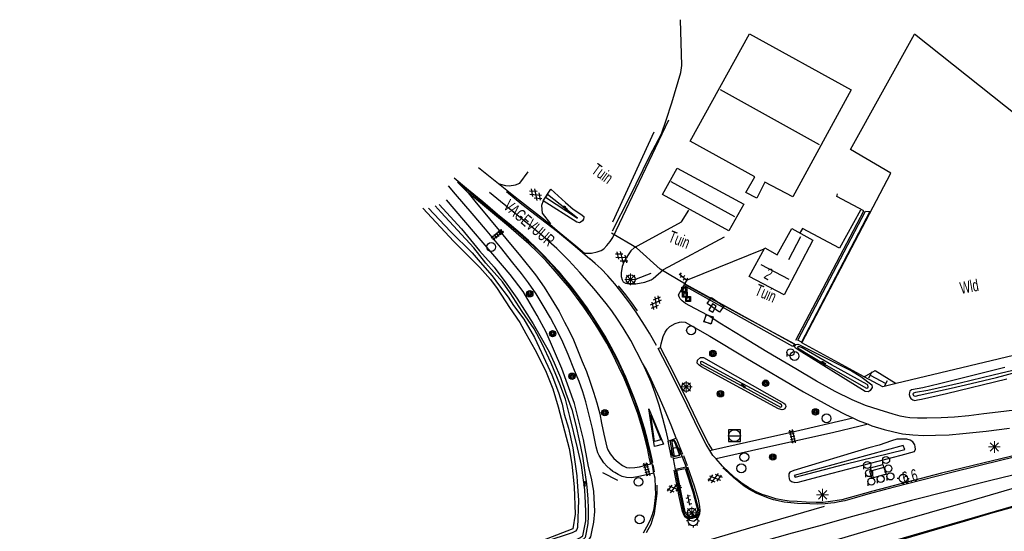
# Model space of a CAD drawing. Header units: metres. Extents: x 74699 to 149952, y 394498 to 789673.
# Tile 15 of 22: x 77880 to 78088, y 395387 to 395495. Entities that reach past the tile are written whole.
import ezdxf

# ---------------------------------------------------------------- set-up
doc = ezdxf.new("R2010")
doc.units = ezdxf.units.M
doc.layers.get('0').update_dxf_attribs({"linetype": 'CONTINUOUS'})
for name, color, linetype in [('3009', 179, 'CONTINUOUS'), ('4406', 7, 'CONTINUOUS'), ('4411', 7, 'CONTINUOUS'), ('4413', 7, 'CONTINUOUS'), ('4502', 1, 'CONTINUOUS'), ('4503', 1, 'CONTINUOUS'), ('4504', 7, 'CONTINUOUS'), ('4601', 172, 'CONTINUOUS'), ('B-AF-HAAG-GD', 74, 'CONTINUOUS'), ('B-AF-HEKW-GD', 47, 'Hekwerk'), ('B-AF-RAST-GD', 47, 'Raster'), ('B-AF-SCHRIK-GD', 153, 'Hekwerk'), ('B-AF-SCHUT-GD', 47, 'Hekwerk'), ('B-AS-HECT-GD', 9, 'CONTINUOUS'), ('B-BB-BORD-GD', 8, 'CONTINUOUS'), ('B-BP-BOOM-GD', 74, 'CONTINUOUS'), ('B-BW-INFO-GD', 8, 'CONTINUOUS'), ('B-GB-BOUW-GD', 242, 'CONTINUOUS'), ('B-GB-NOKL-GD', 242, 'CONTINUOUS'), ('B-KL-GAS-GD', 8, 'CONTINUOUS'), ('B-MK-ASSTRP-GD', 121, 'CONTINUOUS'), ('B-MK-DRIEH-GD', 121, 'CONTINUOUS'), ('B-MK-STRP-GD', 121, 'CONTINUOUS'), ('B-MK-VLAK-GD', 121, 'CONTINUOUS'), ('B-OB-KAST-GD', 8, 'CONTINUOUS'), ('B-OB-OVER-GD', 8, 'CONTINUOUS'), ('B-OV-PAAL-GD', 63, 'CONTINUOUS'), ('B-TE-OND-GD', 8, 'CONTINUOUS'), ('B-TR-GEO-GD', 8, 'CONTINUOUS'), ('B-TR-SLOO-GD', 142, 'CONTINUOUS'), ('B-VH-BNDH-GD', 13, 'CONTINUOUS'), ('B-VH-FPAD-GD', 13, 'CONTINUOUS'), ('B-VH-GOOT-GD', 13, 'CONTINUOUS'), ('B-VH-HFDR-GD', 13, 'CONTINUOUS'), ('B-VH-MATE-GD', 13, 'CONTINUOUS'), ('B-VH-OVRG-GD', 13, 'CONTINUOUS'), ('B-VH-RABA-GD', 13, 'CONTINUOUS'), ('B-VH-WEGN-GD', 13, 'CONTINUOUS'), ('B-WT-KOLK-GD', 213, 'CONTINUOUS'), ('L-AR-BLOCKS-GD', 8, 'CONTINUOUS'), ('L-AR-SYMB-GD', 8, 'CONTINUOUS')]:
    doc.layers.add(name, color=color, linetype=linetype)
doc.linetypes.add('Hekwerk', pattern='A,4,-1,[1,dgnlstyle.shx,S=0.004,R=0,X=0,Y=0],-1', length=6)
doc.linetypes.add('Raster', pattern='A,4,-1,[1,dgnlstyle.shx,S=0.004,R=0,X=0,Y=0],-1', length=6)

# ---------------------------------------------------------------- blocks, each defined once
blk = doc.blocks.new('WATER', base_point=(74757.21488, 394499.617761))
at = {"layer": '4601'}
for points in [[(74756.71488, 394499.767761, 0), (74756.77738, 394499.830261, 0), (74756.90238, 394499.892761, 0), (74757.02738, 394499.892761, 0), (74757.15238, 394499.830261, 0), (74757.21488, 394499.767761, 0), (74757.27738, 394499.705261, 0), (74757.40238, 394499.642761, 0), (74757.52738, 394499.642761, 0), (74757.65238, 394499.705261, 0), (74757.71488, 394499.767761, 0)], [(74756.71488, 394499.467761, 0), (74756.77738, 394499.530261, 0), (74756.90238, 394499.592761, 0), (74757.02738, 394499.592761, 0), (74757.15238, 394499.530261, 0), (74757.21488, 394499.467761, 0), (74757.27738, 394499.405261, 0), (74757.40238, 394499.342761, 0), (74757.52738, 394499.342761, 0), (74757.65238, 394499.405261, 0), (74757.71488, 394499.467761, 0)]]:
    blk.add_polyline3d(points, dxfattribs=at)
blk = doc.blocks.new('OV6', base_point=(74757.21488, 394497.932067))
at = {"layer": '4413'}
for points in [[(74757.21488, 394497.932067, 0), (74757.52738, 394497.932067, 0)], [(74757.24613, 394497.932067, 0), (74757.24613, 394497.963317, 0)], [(74757.30863, 394497.932067, 0), (74757.30863, 394497.900817, 0)], [(74757.37113, 394497.932067, 0), (74757.37113, 394497.963317, 0)], [(74757.43363, 394497.932067, 0), (74757.43363, 394497.900817, 0)], [(74757.49613, 394497.932067, 0), (74757.49613, 394497.963317, 0)]]:
    blk.add_polyline3d(points, dxfattribs=at)
blk = doc.blocks.new('2810')
at = {"flags": 128}
blk.add_lwpolyline([(-0.625, -0.313), (-0.625, 0.313), (0.625, 0.313), (0.625, -0.313)], close=True, dxfattribs=at)
blk = doc.blocks.new('3009', base_point=(74757.21488, 394497.932067))
at = {"layer": '3009'}
for points in [[(74756.71488, 394498.432067, 0), (74757.71488, 394498.432067, 0), (74757.71488, 394497.432067, 0), (74756.71488, 394497.432067, 0)], [(74756.81488, 394497.532067, 0), (74757.61488, 394497.532067, 0), (74757.41488, 394498.332067, 0), (74757.01488, 394498.332067, 0)], [(74756.81488, 394497.532067, 0), (74757.01488, 394498.332067, 0), (74757.41488, 394498.332067, 0), (74757.61488, 394497.532067, 0)]]:
    blk.add_polyline3d(points, close=True, dxfattribs=at)
blk = doc.blocks.new('GV6', base_point=(74757.21488, 394499.617761))
at = {"layer": '4411'}
for points in [[(74757.21488, 394499.586511, 0), (74757.37113, 394499.711511, 0)], [(74757.21488, 394499.649011, 0), (74757.37113, 394499.524011, 0)], [(74757.27738, 394499.524011, 0), (74757.52738, 394499.711511, 0)], [(74757.27738, 394499.711511, 0), (74757.52738, 394499.524011, 0)], [(74757.43363, 394499.711511, 0), (74757.58988, 394499.586511, 0)], [(74757.43363, 394499.524011, 0), (74757.58988, 394499.649011, 0)]]:
    blk.add_polyline3d(points, dxfattribs=at)
blk = doc.blocks.new('2901')
for radius in [0.27, 0.18, 0.09]:
    blk.add_circle((0, 0), radius)
blk = doc.blocks.new('2701')
at = {"lineweight": 0}
for q in [(-0.353, 0.351), (0.001, 0.497), (0.355, 0.351), (-0.499, -0.003), (-0.352, -0.356), (0.501, -0.003), (0.001, -0.503), (0.355, -0.356)]:
    blk.add_line((0.001, -0.003), q, dxfattribs=at)
blk = doc.blocks.new('2401')
blk.add_circle((0.001, -0.001), 0.375)
blk = doc.blocks.new('OV2-4406', base_point=(74757.21488, 394497.932067))
at = {"layer": '4406'}
for points in [[(74757.21488, 394498.051521, 0), (74757.334334, 394498.051521, 0)], [(74757.24488, 394497.782067, 0), (74757.244743, 394498.081384, 0)], [(74757.30447, 394498.081384, 0), (74757.30488, 394497.782067, 0)], [(74757.21488, 394497.991794, 0), (74757.334334, 394497.991794, 0)], [(74757.21488, 394497.932067, 0), (74757.334334, 394497.932067, 0)], [(74757.21488, 394497.87234, 0), (74757.334334, 394497.87234, 0)], [(74757.21488, 394497.812613, 0), (74757.334334, 394497.812613, 0)]]:
    blk.add_polyline3d(points, dxfattribs=at)
blk = doc.blocks.new('3602')
at = {"flags": 128}
blk.add_lwpolyline([(-0.31, 0.001), (-0.31, 0.311), (0, 0.311), (0.31, 0.311), (0.31, 0.001), (0.31, -0.309), (0, -0.309), (-0.31, -0.309)], close=True, dxfattribs=at)
blk = doc.blocks.new('1237')
at = {"flags": 128}
blk.add_lwpolyline([(7.98, 1.01), (7.97, -0.99), (0, 0)], close=True, dxfattribs=at)
blk.add_lwpolyline([(6.96, 0.71), (6.96, -0.71), (1.31, 0.01), (6.95, 0.71)], dxfattribs=at)
blk = doc.blocks.new('4101')
for p, q in [((-0.4, 0), (-0.55, 0)), ((-0.283, 0.283), (-0.389, 0.389)), ((0, 0.4), (0, 0.55)), ((0.283, 0.283), (0.389, 0.389)), ((0.4, 0), (0.55, 0)), ((-0.283, -0.283), (-0.389, -0.389)), ((0, -0.4), (0, -0.55)), ((0.283, -0.283), (0.389, -0.389))]:
    blk.add_line(p, q)
blk.add_circle((0, 0), 0.4)
blk = doc.blocks.new('3302')
blk.add_line((-0.5, 0), (0.5, 0))
at = {"flags": 128}
blk.add_lwpolyline([(-0.5, -0.5), (0.5, -0.5), (0.5, 0.5), (-0.5, 0.5)], close=True, dxfattribs=at)
blk.add_circle((0, 0), 0.5)
blk = doc.blocks.new('3001')
blk.add_line((-0.3, 0), (-0.3, -0.35))
blk.add_circle((0, 0), 0.3)
blk = doc.blocks.new('2202')
for p, q in [((-0.35, 0.001), (-0.5, 0)), ((0, 0.35), (0, 0.5)), ((0.35, -0.001), (0.5, 0)), ((0, -0.35), (0, -0.5))]:
    blk.add_line(p, q)
blk.add_circle((0, 0), 0.35)
blk = doc.blocks.new('2303')
for p, q in [((0.751, -0.001), (0.751, 0.299)), ((-0.749, -0.001), (0.751, -0.001)), ((0.751, -0.001), (0.751, -0.301))]:
    blk.add_line(p, q)
at = {"flags": 128}
blk.add_lwpolyline([(-0.749, 0.299), (-0.749, -0.001), (-0.749, -0.301)], dxfattribs=at)

msp = doc.modelspace()

# ---------------------------------------------------------------- linework, layer by layer
at = {"layer": 'B-AF-HAAG-GD'}
for points in [[(78005.025337, 395450.317274), (78008.586498, 395457.333165), (78012.91723, 395466.124589), (78015.312319, 395470.795174), (78016.339137, 395473.628747), (78017.512312, 395477.276405), (78019.436272, 395483.673147), (78019.64844, 395485.136305), (78019.361005, 395494.81905)], [(78005.064497, 395452.208242), (78013.773957, 395471.210459)]]:
    msp.add_lwpolyline(points, dxfattribs=at)
at = {"layer": 'B-AF-HEKW-GD'}
for points in [[(78020.402537, 395439.102959), (78015.071946, 395442.255982), (78010.053103, 395446.752972), (78004.786764, 395449.791222)], [(78020.402537, 395439.102959), (78043.56652, 395426.338858)]]:
    msp.add_lwpolyline(points, dxfattribs=at)
at = {"layer": 'B-AF-RAST-GD'}
for points in [[(78062.025289, 395417.435563), (78058.103037, 395419.563886), (78044.921408, 395426.716603), (78063.737477, 395462.45443), (78055.186818, 395467.434026), (78068.705897, 395491.754583)], [(78138.938157, 395435.937843), (78121.134074, 395450.159957), (78101.660525, 395465.610294), (78068.705897, 395491.754583)], [(78256.333868, 395464.016072), (78213.460247, 395453.475735), (78176.881249, 395445.061422), (78145.287062, 395437.437243), (78138.938157, 395435.937843), (78123.240231, 395432.230514), (78095.773402, 395425.479805), (78064.87634, 395418.115143), (78062.025289, 395417.435563)], [(77965.001945, 395455.115716), (77971.504505, 395448.064751), (77977.026875, 395442.587829), (77979.293342, 395440.033025), (77980.650092, 395438.162557), (77983.28648, 395434.182829), (77985.443051, 395430.987648), (77986.692513, 395428.699947), (77988.605077, 395425.318129), (77990.844349, 395420.87721), (77992.434676, 395416.977949), (77993.515383, 395413.226209), (77995.862315, 395404.449052), (77996.405835, 395401.136897), (77996.948238, 395396.352134), (77997.109543, 395390.593953), (77996.663625, 395387.472159), (77991.024281, 395385.351352), (77968.453492, 395378.590322), (77933.759863, 395368.404633), (77903.887133, 395359.859563), (77886.864419, 395355.126581), (77867.302174, 395350.240118)], [(78058.103037, 395419.563886), (78060.422763, 395420.901928), (78064.87634, 395418.115143)]]:
    msp.add_lwpolyline(points, dxfattribs=at)
at = {"layer": 'B-AF-SCHRIK-GD'}
for points in [[(78010.039653, 395440.194703), (78013.159211, 395441.409147)], [(78006.145607, 395397.661201), (78002.963464, 395399.301446)]]:
    msp.add_lwpolyline(points, dxfattribs=at)
at = {"layer": 'B-AF-SCHUT-GD'}
msp.add_lwpolyline([(78043.69616, 395427.248574), (78058.028842, 395454.506896), (78052.3176, 395457.528851), (78052.469592, 395458.109624)], dxfattribs=at)
at = {"layer": 'B-GB-BOUW-GD'}
for points in [[(78043.04498, 395457.455463), (78037.140022, 395460.567943), (78035.442407, 395457.18836), (78033.140178, 395458.412863), (78035.035233, 395461.723901), (78021.423022, 395469.223655), (78033.920626, 395491.814188), (78055.356319, 395480.052701)], [(78032.719593, 395455.959386), (78029.582898, 395450.309984), (78015.581022, 395457.945339), (78018.647308, 395463.514648)], [(78047.292183, 395448.334835), (78041.195001, 395436.814374), (78033.839415, 395440.704323), (78037.125121, 395446.701295), (78039.737294, 395445.25551), (78042.838599, 395450.837112)]]:
    msp.add_lwpolyline(points, close=True, dxfattribs=at)
at = {"layer": 'B-GB-NOKL-GD'}
for points in [[(78048.645581, 395468.4216), (78027.782465, 395480.015821)], [(78017.344574, 395460.698328), (78030.712779, 395453.34684)], [(78042.177732, 395444.304071), (78044.764946, 395449.151791)], [(78036.295499, 395443.254284), (78042.172889, 395440.162293)]]:
    msp.add_lwpolyline(points, dxfattribs=at)
at = {"layer": 'B-MK-ASSTRP-GD'}
msp.add_lwpolyline([(78011.366316, 395422.408234), (78008.852403, 395427.229948), (78007.235999, 395429.867826), (78006.043906, 395431.681669), (78004.8764, 395433.429203), (78003.661956, 395435.008354), (78001.167501, 395438.060484), (77998.141075, 395441.523141), (77995.829533, 395444.056711), (77993.275846, 395446.614496), (77989.793445, 395449.580199), (77979.052315, 395458.371139)], dxfattribs=at)
at = {"layer": 'B-MK-DRIEH-GD'}
for points in [[(78010.284132, 395433.459245), (78009.116129, 395435.133384), (78007.792219, 395436.843253), (78006.250432, 395438.719687)], [(78020.00136, 395402.940319), (78020.765512, 395400.866366)], [(78013.497467, 395400.961808), (78013.771276, 395399.511553)]]:
    msp.add_lwpolyline(points, dxfattribs=at)
at = {"layer": 'B-MK-STRP-GD'}
for points in [[(78013.526268, 395401.516506), (78013.126739, 395403.38998), (78012.461814, 395406.016427), (78011.765644, 395408.629908), (78011.086881, 395410.90761), (78010.381686, 395412.982065), (78009.677932, 395414.928402), (78008.827363, 395417.027322), (78007.822821, 395419.441469), (78006.856898, 395421.582616), (78005.963019, 395423.389401), (78004.722158, 395425.777564), (78003.461645, 395428.086735), (78002.430003, 395429.810232), (78000.949817, 395432.127161), (77999.65458, 395434.081645), (77998.308315, 395435.928733), (77996.41138, 395438.451809), (77994.875307, 395440.242333), (77993.732774, 395441.666334), (77992.236431, 395443.302023), (77990.680715, 395444.985345), (77988.936303, 395446.730268), (77987.315008, 395448.271025), (77985.503514, 395449.817988), (77983.179968, 395451.76794), (77980.756398, 395453.770811), (77977.643962, 395456.406351), (77974.622867, 395458.9003), (77971.57587, 395461.403319)], [(77982.658396, 395458.591304), (77985.888223, 395455.941877), (77989.783387, 395452.923275)], [(77989.783387, 395452.923275), (77993.398781, 395450.150914), (77997.153874, 395447.075314), (78000.246525, 395444.406023)], [(78014.274038, 395426.16471), (78012.822863, 395428.731286), (78011.768374, 395430.450858), (78010.033657, 395433.152948), (78008.440576, 395435.370703), (78007.052731, 395437.149368), (78005.518291, 395439.116045), (78004.003748, 395440.811288), (78002.616517, 395442.271918), (78001.353635, 395443.405765), (78000.246525, 395444.406023)], [(78053.329404, 395381.815017), (78070.726177, 395386.895646), (78079.238304, 395389.350936), (78090.178691, 395392.517759), (78101.414353, 395395.781691), (78108.855274, 395397.891473), (78117.888995, 395400.497678), (78127.237765, 395403.150051), (78132.639068, 395404.652192), (78137.85323, 395406.081792), (78144.158429, 395407.775236), (78152.074612, 395409.863467), (78158.050914, 395411.394675), (78163.58478, 395412.7765), (78168.4068, 395413.960554), (78171.988314, 395414.795024), (78176.426586, 395415.850818), (78181.167429, 395416.89933), (78186.609889, 395418.137927), (78192.468957, 395419.44776), (78199.257646, 395420.93436), (78205.893332, 395422.387826)], [(78017.471557, 395402.511476), (78016.769337, 395405.989581)], [(78018.406363, 395406.591827), (78019.766184, 395403.207731)], [(78096.264514, 395404.158093), (78087.439137, 395402.019377), (78076.585477, 395399.383888), (78067.209229, 395396.961961), (78062.576614, 395395.764922), (78058.903113, 395394.779401), (78055.987004, 395393.988881), (78054.033862, 395393.417943), (78052.802661, 395393.184706), (78051.857182, 395393.016922), (78051.090947, 395392.89451), (78049.897486, 395392.79644)], [(78020.816201, 395400.579445), (78022.211814, 395396.571254), (78023.058694, 395393.789334), (78023.392129, 395392.233883), (78023.454618, 395391.334219), (78023.343236, 395390.647091), (78023.048341, 395389.955792), (78022.587615, 395389.422635), (78022.153946, 395389.075218), (78021.349594, 395389.261855), (78020.820667, 395389.590031), (78020.454939, 395389.899828), (78020.422518, 395389.946473), (78020.114272, 395390.305459), (78019.966825, 395390.640921), (78019.770124, 395391.176117), (78019.089903, 395394.283671), (78017.991151, 395399.874515)], [(78049.897486, 395392.79644), (78048.213608, 395392.73427), (78046.613722, 395392.745314), (78044.046479, 395392.859218), (78041.200398, 395393.146002), (78038.966718, 395393.637406), (78037.916728, 395393.983875), (78035.322793, 395394.996173), (78033.920034, 395395.767988), (78032.770189, 395396.509575), (78030.499294, 395398.346116), (78029.528986, 395399.204192), (78028.281667, 395400.392416)], [(78012.177859, 395386.757729), (78013.13645, 395388.519778), (78013.617031, 395389.861464), (78013.838257, 395390.751111), (78014.320531, 395393.826191), (78014.396554, 395395.049613), (78014.411187, 395396.703085)], [(78049.69057, 395392.203142), (78033.888737, 395387.621376), (78024.924301, 395384.992)]]:
    msp.add_lwpolyline(points, dxfattribs=at)
at = {"layer": 'B-MK-VLAK-GD'}
msp.add_lwpolyline([(78016.769337, 395405.989581), (78018.406363, 395406.591827), (78017.379197, 395409.385285), (78016.136532, 395412.387223), (78014.951, 395415.104836), (78013.828931, 395417.597757), (78012.884212, 395419.581705), (78012.170344, 395421.01341), (78011.366316, 395422.408234), (78012.281116, 395420.371297), (78013.093766, 395418.489815), (78013.951955, 395416.171951), (78014.781951, 395413.627048), (78015.562099, 395410.800006), (78016.239196, 395408.135295)], close=True, dxfattribs=at)
msp.add_lwpolyline([(78098.991171, 395401.130691), (78084.53649, 395397.610467), (78068.056018, 395393.443606), (78055.621735, 395390.114558), (78048.473475, 395388.093317), (78042.941088, 395386.568321), (78036.447799, 395384.729384), (78037.219842, 395384.019081), (78038.223174, 395383.344484), (78039.330948, 395382.824273), (78040.34428, 395382.552623), (78041.018428, 395382.42929), (78041.717172, 395382.428342), (78042.198783, 395382.464787), (78043.00829, 395382.643672), (78044.471193, 395383.034192), (78052.904325, 395385.402187), (78064.767118, 395388.883007), (78078.968818, 395393.003501), (78092.188679, 395396.855539)], dxfattribs=at)
at = {"layer": 'B-TR-SLOO-GD'}
for points in [[(77991.988759, 395459.077827), (77995.083357, 395456.285349), (77996.712054, 395454.882032), (77998.353417, 395453.835598), (77998.978521, 395453.334919)], [(78000.564254, 395398.15909), (77999.96088, 395400.655589), (77998.855586, 395406.309462), (77997.014548, 395413.931779), (77994.31483, 395421.303756), (77990.981813, 395428.971521), (77989.105384, 395432.435296), (77986.135582, 395437.502063), (77983.401964, 395441.115967), (77970.003958, 395456.835947)], [(77966.160576, 395455.125294), (77970.812718, 395450.207538), (77975.384022, 395445.668272), (77977.111812, 395443.68083), (77979.618187, 395440.825767), (77980.957429, 395439.036138), (77983.022357, 395436.361752), (77984.139572, 395434.58218), (77986.306201, 395431.675709), (77988.562237, 395427.83866), (77990.060176, 395424.655772), (77992.220844, 395419.94328), (77993.598829, 395416.254497), (77994.369964, 395413.780159), (77994.8319, 395411.700702), (77995.698403, 395408.71898), (77996.620785, 395404.557086), (77997.45674, 395398.697577), (77997.544517, 395397.430716)], [(77998.909701, 395397.760005), (77998.434256, 395400.900713), (77997.654553, 395404.598064), (77996.008719, 395411.178417), (77995.06026, 395414.844102), (77993.887539, 395418.004639), (77992.049853, 395422.428421), (77990.173797, 395426.519162), (77988.457183, 395429.674856), (77985.964964, 395433.332346), (77983.426551, 395437.26439), (77981.815363, 395439.566246), (77978.296454, 395443.526603), (77975.756179, 395446.716941), (77968.856941, 395454.170502), (77967.564638, 395455.602504)], [(77968.444551, 395455.865137), (77973.156671, 395450.759626), (77976.944174, 395446.134306), (77980.01344, 395442.648924), (77982.703845, 395439.048804), (77984.838436, 395436.150528), (77986.416469, 395433.598704), (77988.295878, 395430.736563), (77991.627405, 395424.807019), (77992.704759, 395422.462321), (77994.034688, 395419.376291), (77995.166431, 395416.0958), (77996.4036, 395412.625319), (77997.242908, 395409.385062), (77998.071785, 395405.809901), (77998.693909, 395402.820728), (77999.396044, 395397.877313)], [(77998.978521, 395453.334919), (77998.994539, 395453.127421), (77998.899917, 395452.743343), (77998.690928, 395452.405459), (77998.363848, 395452.202059), (77998.033042, 395452.026225), (77997.488405, 395452.142081), (77990.396942, 395456.635899)], [(78087.777148, 395421.49002), (78074.025239, 395418.063871), (78070.491801, 395417.214132), (78068.104263, 395416.767842), (78067.766006, 395416.501484), (78067.645679, 395416.247419), (78067.580859, 395415.834657), (78067.707519, 395415.311999), (78067.947428, 395414.954743), (78068.393345, 395414.681307), (78068.794931, 395414.585567), (78069.319452, 395414.661563), (78070.187817, 395414.866827), (78075.474004, 395416.057057), (78088.198106, 395419.15091)], [(78090.909372, 395421.225152), (78085.339691, 395419.863186), (78078.384201, 395418.215863), (78073.724981, 395417.165331), (78071.554999, 395416.658691), (78068.944688, 395416.207559), (78068.48834, 395416.083134), (78068.349014, 395415.967277), (78068.413834, 395415.730721), (78068.525965, 395415.595493), (78068.670879, 395415.534399), (78068.915258, 395415.477774), (78069.672237, 395415.689743), (78076.449658, 395417.122117), (78080.650295, 395418.130553), (78085.982303, 395419.387466), (78090.477611, 395420.596696)], [(77997.544517, 395397.430716), (77997.811015, 395393.578655), (77997.631083, 395387.753791), (77997.46419, 395387.329481), (77997.213851, 395386.980048), (77996.512379, 395386.637322), (77990.766863, 395384.784362), (77981.096382, 395381.892792), (77957.354362, 395374.882913), (77943.581964, 395370.910264), (77924.613531, 395365.462399), (77909.036229, 395360.810257), (77887.621025, 395354.84942), (77863.915886, 395348.969049)], [(77999.396044, 395397.877313), (77999.444182, 395397.564716), (77999.593566, 395396.267942), (77999.814103, 395393.843523), (77999.884884, 395391.733519), (77999.907608, 395390.133507), (77999.817084, 395388.598315), (77999.465789, 395386.718906), (77999.251957, 395385.668746), (77998.8988, 395385.344646), (77998.364965, 395385.067112), (77997.36845, 395384.667761), (77985.90983, 395381.239376), (77972.21082, 395377.368054), (77964.532251, 395375.108666), (77946.910883, 395370.014331), (77933.325495, 395366.186223), (77918.206404, 395361.647329), (77903.040374, 395357.337168), (77883.675198, 395352.149702), (77867.3398, 395347.790367)], [(77875.331293, 395348.865486), (77904.55992, 395356.820098), (77939.404051, 395366.864971), (77968.493725, 395375.206268), (77991.221349, 395381.93675), (77995.14706, 395383.155293), (77998.58811, 395384.264684), (77998.802687, 395384.335837), (77999.35254, 395384.599215), (77999.861787, 395384.961314), (78000.430639, 395385.797269), (78000.654901, 395386.901445), (78001.045684, 395388.897455), (78001.312415, 395391.154236), (78001.100446, 395395.414478), (78000.564254, 395398.15909)], [(77879.467855, 395351.49107), (77887.589733, 395353.731087), (77902.508403, 395357.793517), (77918.434392, 395362.306706), (77934.364851, 395367.00765), (77948.162208, 395370.911009), (77960.953365, 395374.631829), (77975.263323, 395378.794841), (77987.934153, 395382.456056), (77997.244398, 395385.200477), (77998.13139, 395385.573751), (77998.718495, 395386.030844), (77998.949091, 395387.106708), (77999.387558, 395389.156363), (77999.402086, 395391.074515), (77999.237428, 395394.513331), (77999.091397, 395396.402425), (77998.909701, 395397.760005)]]:
    msp.add_lwpolyline(points, dxfattribs=at)
for points in [[(77991.292502, 395457.958005), (77990.890543, 395457.41672), (77997.64822, 395453.004114)], [(78044.385339, 395425.064809), (78043.553854, 395425.62621), (78043.414901, 395425.972662), (78043.752412, 395426.348171), (78044.098864, 395426.462165), (78044.602151, 395426.244981), (78055.4271, 395420.774392), (78057.402621, 395419.58975), (78059.699263, 395417.879096), (78059.789042, 395417.295343), (78059.390436, 395416.659436), (78058.984379, 395416.373707), (78058.291848, 395416.478015)], [(78044.053043, 395425.619877), (78050.086151, 395422.033168), (78058.590616, 395417.130686), (78058.851759, 395417.227171), (78058.961283, 395417.458139), (78058.886777, 395417.757652), (78058.718766, 395417.937956), (78051.177661, 395422.100968), (78045.038383, 395425.655267), (78044.501196, 395425.885863), (78044.259052, 395425.891451), (78044.084708, 395425.833336)], [(78023.775916, 395421.656541), (78023.270394, 395421.986974), (78022.882219, 395422.45487), (78022.958214, 395423.086307), (78023.556869, 395423.591829), (78024.178247, 395423.627219), (78041.150297, 395413.963444), (78041.432674, 395413.769729), (78041.528042, 395413.600228), (78041.570882, 395413.280971), (78041.370462, 395412.812702), (78041.102613, 395412.649906), (78040.806453, 395412.613026), (78040.037925, 395412.79333), (78028.005238, 395419.346861)], [(78031.416486, 395418.617821), (78023.83254, 395422.780088), (78023.599709, 395422.698504), (78023.591141, 395422.387443), (78023.793052, 395422.187395), (78031.387801, 395418.157376), (78040.430198, 395413.139782), (78040.71183, 395413.292146), (78040.734927, 395413.470588), (78040.625031, 395413.649029), (78040.369104, 395413.823373)], [(78061.232965, 395405.15574), (78059.091668, 395404.55038), (78043.226401, 395399.823359), (78042.43515, 395399.422146), (78042.231004, 395399.114064), (78042.206417, 395398.618228), (78042.30998, 395398.069865), (78042.445208, 395397.725648), (78042.798738, 395397.467113), (78043.440233, 395397.286809), (78044.151018, 395397.341943), (78045.221294, 395397.608302), (78049.754228, 395398.845471), (78065.913419, 395403.004385), (78068.738307, 395403.821713), (78068.943198, 395404.279179), (78068.877633, 395404.801837), (78068.761404, 395405.228383), (78068.36019, 395405.829272), (78067.796554, 395406.21633), (78067.121531, 395406.387321), (78066.028531, 395406.392536), (78065.014134, 395406.393654), (78063.883136, 395406.0852)], [(78066.348161, 395405.03504), (78055.532153, 395402.11404), (78043.351944, 395398.778043), (78043.543051, 395398.385025), (78054.033096, 395401.164091), (78066.662948, 395404.234103)]]:
    msp.add_lwpolyline(points, close=True, dxfattribs=at)
at = {"layer": 'B-VH-BNDH-GD'}
for points in [[(78018.041939, 395402.755648), (78019.220214, 395403.058352), (78018.104271, 395405.893374), (78017.941641, 395406.015178), (78017.783335, 395406.019427), (78017.665905, 395405.989968), (78017.53283, 395405.893891), (78017.49675, 395405.741034)], [(78018.612347, 395399.848491), (78020.339074, 395400.231199), (78021.944025, 395395.316805), (78022.75951, 395392.367752), (78022.923456, 395391.462792), (78022.899392, 395391.037512), (78022.880814, 395390.965742), (78022.75633, 395390.631766), (78022.489906, 395390.320021), (78022.209041, 395390.086458), (78021.970789, 395389.964122), (78021.687532, 395389.937215), (78021.350229, 395390.028193), (78021.048515, 395390.128162), (78020.749875, 395390.371761), (78020.571444, 395390.583958), (78020.442889, 395390.771075), (78020.327609, 395391.054617), (78019.953817, 395392.745799), (78019.341349, 395395.866123)]]:
    msp.add_lwpolyline(points, close=True, dxfattribs=at)
at = {"layer": 'B-VH-FPAD-GD'}
for points in [[(78005.480936, 395399.345016), (78005.097991, 395399.604944), (78004.502972, 395400.091171), (78003.821284, 395400.712875), (78003.173078, 395401.426113), (78002.665143, 395402.179429), (78002.220917, 395402.925261), (78001.890005, 395403.536559), (78001.578613, 395404.776176), (78000.761862, 395408.663529), (78000.113765, 395411.476206), (77999.360507, 395414.255204), (77998.718333, 395416.366495), (77997.948103, 395418.585508), (77997.02019, 395420.871169), (77995.643714, 395424.226625), (77994.553236, 395426.858843), (77993.394753, 395429.18214), (77991.939777, 395432.008684), (77990.401421, 395434.586225), (77988.871786, 395437.025423), (77987.26728, 395439.365076), (77985.776703, 395441.338999), (77983.998057, 395443.572117), (77981.363987, 395446.87425), (77978.226477, 395450.674864), (77975.422439, 395453.958558), (77971.901091, 395458.028868), (77970.418893, 395459.808127)], [(77972.276248, 395460.603814), (77974.557332, 395458.323092), (77975.994751, 395456.571361), (77979.025135, 395452.877435), (77982.504762, 395448.707638), (77985.616973, 395444.949391), (77988.766688, 395441.066046), (77990.576026, 395438.476566), (77992.080334, 395436.053839), (77993.733233, 395433.287397), (77994.891636, 395431.069902), (77995.773341, 395429.410093), (77996.755513, 395427.328125), (77997.900782, 395424.549302), (77998.60762, 395422.805328), (77999.492439, 395420.643369), (78000.239748, 395418.613355), (78001.010966, 395416.312226), (78001.732075, 395414.053249), (78002.304025, 395411.732422), (78002.718609, 395409.779861), (78003.201887, 395407.467715), (78003.813767, 395404.701211), (78004.015279, 395404.144713), (78004.542911, 395403.3135), (78005.309542, 395402.347151), (78006.173137, 395401.52356), (78007.120841, 395400.831572), (78007.990976, 395400.441881), (78008.688498, 395400.339608), (78009.692407, 395400.408606), (78010.673417, 395400.597465)], [(78089.880974, 395412.537724), (78086.349943, 395412.071043), (78083.356669, 395411.709429), (78080.159343, 395411.340973), (78077.170058, 395411.04205), (78074.332508, 395410.877398), (78071.345765, 395410.798816), (78069.358764, 395410.831633), (78067.761914, 395410.92827), (78066.828736, 395411.068939), (78065.70919, 395411.232294), (78064.185519, 395411.659497), (78061.275506, 395412.565698), (78058.362314, 395413.534353), (78055.539124, 395414.716727), (78052.004165, 395416.431689), (78048.03673, 395418.635983), (78043.652336, 395421.247932), (78037.591501, 395424.826926), (78032.528029, 395427.910284), (78027.655376, 395430.864941), (78025.184099, 395432.488276), (78022.394686, 395433.95086)], [(78020.349824, 395431.083637), (78025.575551, 395428.144469), (78033.153458, 395423.552592), (78045.268793, 395416.412419), (78051.830473, 395412.769964), (78054.169814, 395411.591518), (78055.705925, 395410.876488)], [(78025.535859, 395404.020312), (78026.074935, 395404.144403), (78033.267655, 395405.800105), (78042.401585, 395407.823318), (78055.705925, 395410.876488)], [(78058.964671, 395409.531221), (78057.243534, 395409.122368), (78051.397494, 395407.733653), (78035.883432, 395404.277304), (78026.868177, 395402.269474)], [(78058.964671, 395409.531221), (78059.74299, 395409.231533), (78062.323529, 395408.423488), (78064.376593, 395407.920424), (78066.199717, 395407.516832), (78068.344168, 395407.303175), (78070.705548, 395407.1781), (78073.148773, 395407.217046), (78076.001819, 395407.338302), (78078.947429, 395407.607), (78083.811037, 395408.1028), (78088.756512, 395408.735296)], [(78010.673417, 395400.597465), (78013.07647, 395401.177092), (78013.346524, 395401.242231)], [(78019.67256, 395402.684003), (78017.845259, 395402.267541)], [(78013.761671, 395399.250138), (78010.253391, 395398.440344), (78009.008149, 395398.234618), (78007.971703, 395398.289257), (78007.02528, 395398.508313), (78006.167995, 395398.930721), (78005.480936, 395399.345016)], [(78020.526002, 395400.50273), (78018.307556, 395399.991218)]]:
    msp.add_lwpolyline(points, dxfattribs=at)
at = {"layer": 'B-VH-GOOT-GD'}
for points in [[(78043.046097, 395425.952173), (78032.196934, 395431.993849), (78020.081734, 395438.822797)], [(78020.227683, 395439.0776), (78033.608074, 395431.739039), (78043.379138, 395426.491968), (78043.046097, 395425.952173)]]:
    msp.add_lwpolyline(points, dxfattribs=at)
at = {"layer": 'B-VH-HFDR-GD'}
for points in [[(78202.606242, 395431.254006), (78189.545374, 395427.970163), (78177.968662, 395424.973539), (78167.183946, 395422.200061), (78163.472277, 395421.211787), (78156.829129, 395419.442973), (78153.562519, 395418.5987), (78142.288949, 395415.775797), (78135.578211, 395414.10575), (78127.165015, 395411.985687), (78122.381742, 395410.83271), (78120.236104, 395410.304881), (78113.834809, 395408.730156), (78104.448567, 395406.455494), (78094.832001, 395404.153865), (78083.162631, 395401.333592), (78074.419375, 395399.204589), (78059.906389, 395395.434595), (78053.356246, 395393.626828)], [(78089.573157, 395392.078751), (78085.238889, 395390.851848), (78079.397563, 395389.093313), (78072.889605, 395387.237352), (78065.685347, 395385.115342)]]:
    msp.add_lwpolyline(points, dxfattribs=at)
at = {"layer": 'B-VH-MATE-GD'}
msp.add_lwpolyline([(78055.705925, 395410.876488), (78056.831072, 395410.352754), (78058.964671, 395409.531221)], dxfattribs=at)
at = {"layer": 'B-VH-OVRG-GD'}
for points in [[(77999.098023, 395445.608567), (77999.921868, 395445.582646), (78000.602799, 395445.61219), (78001.783969, 395445.871889), (78002.646521, 395446.178786), (78003.181019, 395446.522648), (78003.784533, 395447.191255), (78004.513498, 395448.041907), (78005.093112, 395448.928266), (78016.922872, 395473.721943)], [(77981.115381, 395460.191316), (77982.401351, 395459.856785), (77983.184407, 395459.81916), (77984.547119, 395460.034109), (77985.425542, 395460.341073), (77987.209211, 395462.732337)], [(77990.396942, 395456.635899), (77991.988759, 395459.077827)], [(77990.396942, 395456.635899), (77990.025903, 395455.633423), (77990.14623, 395454.009197), (77991.920586, 395451.785199)], [(78009.653779, 395446.810881), (78019.530947, 395452.206901), (78021.116058, 395454.676024)], [(78057.326998, 395454.694278), (78052.876393, 395446.653611), (78045.09687, 395450.781978), (78044.441591, 395449.750818)], [(78009.653779, 395446.810881), (78008.874437, 395446.119994), (78008.444678, 395445.463454), (78007.889554, 395444.638282), (78007.389294, 395443.72292), (78007.04762, 395442.776005), (78006.831756, 395441.449103), (78006.822594, 395440.695729), (78007.037377, 395439.990532), (78007.270724, 395439.542484), (78007.76219, 395439.272516), (78008.554764, 395439.120763), (78009.961096, 395439.16337), (78011.819861, 395439.516026), (78013.152, 395439.964067), (78013.551551, 395440.285315), (78015.754621, 395442.152343), (78028.627734, 395449.028111)], [(78036.952267, 395446.482248), (78020.724158, 395439.944363)], [(78018.934388, 395436.819721), (78020.081734, 395438.822797), (78020.227683, 395439.0776), (78020.724158, 395439.944363)], [(78022.394686, 395433.95086), (78020.410819, 395434.96798), (78019.704452, 395435.548176), (78019.248443, 395436.006165), (78019.054199, 395436.43477), (78018.934388, 395436.819721)]]:
    msp.add_lwpolyline(points, dxfattribs=at)
for points in [[(78058.363746, 395454.429782), (78059.31295, 395454.405195), (78044.887508, 395426.840282), (78044.088061, 395427.238143)], [(78026.186178, 395433.169178), (78026.864181, 395434.429071), (78026.099007, 395434.898085), (78025.327872, 395433.666132)], [(78062.06892, 395401.076547), (78062.764804, 395399.042166), (78060.031931, 395398.272521), (78059.455256, 395400.387741)]]:
    msp.add_lwpolyline(points, close=True, dxfattribs=at)
at = {"layer": 'B-VH-RABA-GD'}
for points in [[(78013.07647, 395401.177092), (78012.843852, 395402.289599), (78012.368344, 395404.539706), (78011.683211, 395407.238098), (78011.05733, 395409.478725), (78010.331647, 395411.824719), (78009.471847, 395414.29638), (78008.455698, 395416.89528), (78007.448044, 395419.271081), (78006.360891, 395421.57955), (78005.047382, 395424.236471), (78003.794943, 395426.621934), (78001.922132, 395429.8087), (78000.535987, 395431.977942), (77998.967607, 395434.209133), (77997.395204, 395436.366964), (77995.908097, 395438.277453), (77994.207914, 395440.366113), (77992.524836, 395442.334516), (77990.941552, 395444.052677), (77989.197134, 395445.831652), (77987.352065, 395447.577523), (77985.270654, 395449.393725), (77983.033075, 395451.308107), (77980.54496, 395453.376494), (77976.296696, 395456.896673)], [(78026.074935, 395404.144403), (78025.260308, 395405.496992), (78023.701731, 395408.528735), (78021.218989, 395413.631499), (78018.668258, 395418.928507), (78017.130713, 395421.94003), (78015.102881, 395425.725262)]]:
    msp.add_lwpolyline(points, dxfattribs=at)
at = {"layer": 'B-VH-WEGN-GD'}
for points in [[(77976.748101, 395463.651381), (77985.143376, 395456.953269), (77990.840441, 395452.506213), (77993.78899, 395450.054321), (77997.282464, 395447.178976), (77999.098023, 395445.608567)], [(78011.526464, 395386.626556), (78012.28248, 395387.933847), (78012.95446, 395389.285062), (78013.42882, 395390.527356), (78013.797594, 395391.716071), (78014.01418, 395393.452507), (78014.145931, 395394.810628), (78014.092634, 395396.237689), (78013.977793, 395398.216521), (78013.761671, 395399.250138), (78013.346524, 395401.242231), (78013.081081, 395402.5051), (78012.605573, 395404.755206), (78011.92044, 395407.453599), (78011.294559, 395409.694226), (78010.568875, 395412.040219), (78009.709076, 395414.511881), (78008.692927, 395417.110781), (78007.685273, 395419.486582), (78006.59812, 395421.795051), (78005.284611, 395424.451971), (78004.032172, 395426.837434), (78002.15936, 395430.0242), (78000.773216, 395432.193443), (77999.204836, 395434.424634), (77997.632433, 395436.582464), (77996.145326, 395438.492954), (77994.445143, 395440.581614), (77992.762065, 395442.550017), (77991.178781, 395444.268178), (77989.434363, 395446.047153), (77987.589293, 395447.793024), (77985.507883, 395449.609226), (77983.270303, 395451.523607), (77980.782189, 395453.591995), (77976.533925, 395457.112173), (77972.276248, 395460.603814)], [(77976.296696, 395456.896673), (77974.557332, 395458.323092)], [(78014.610414, 395425.512848), (78015.102881, 395425.725262), (78015.301664, 395426.518927), (78015.718052, 395428.013726), (78016.129765, 395428.967186), (78016.523415, 395429.577774), (78017.118863, 395430.17225), (78018.202583, 395430.771682), (78019.150163, 395431.049018), (78019.649381, 395431.101908), (78020.349824, 395431.083637)], [(78053.356246, 395393.626828), (78051.02, 395393.292827), (78049.446645, 395393.082097), (78047.94756, 395393.07396), (78045.868507, 395393.148445), (78043.940042, 395393.238631), (78042.307246, 395393.364871), (78040.908435, 395393.514341), (78039.433526, 395393.836041), (78037.987707, 395394.319566), (78036.573099, 395394.737337), (78035.144456, 395395.387056), (78033.70877, 395396.182179), (78032.356135, 395397.027569), (78031.010417, 395398.116126), (78029.634968, 395399.345791), (78028.190147, 395400.734657), (78026.868177, 395402.269474), (78026.207285, 395402.98294), (78025.535859, 395404.020312), (78024.76784, 395405.284579), (78023.209264, 395408.316321), (78020.726521, 395413.419085), (78018.17579, 395418.716094), (78016.638245, 395421.727616), (78014.610414, 395425.512848)]]:
    msp.add_lwpolyline(points, dxfattribs=at)
msp.add_lwpolyline([(78020.526002, 395400.50273), (78022.116494, 395395.578927), (78023.181932, 395391.542597), (78023.230048, 395391.078691), (78023.09167, 395390.656554), (78022.89916, 395390.307752), (78022.637366, 395390.043926), (78022.222062, 395389.804248), (78021.845476, 395389.649102), (78021.334037, 395389.602796), (78020.953368, 395389.765447), (78020.581674, 395390.080809), (78020.371361, 395390.299792), (78020.267026, 395390.475735), (78020.060374, 395391.136356), (78019.178645, 395395.134112), (78018.307556, 395399.991218), (78017.845259, 395402.267541), (78017.244825, 395405.783473), (78017.316437, 395406.03922), (78017.43957, 395406.171851), (78017.637765, 395406.248765), (78017.870777, 395406.245722), (78018.057844, 395406.149638), (78018.16979, 395406.082266), (78019.67256, 395402.684003)], close=True, dxfattribs=at)

# ---------------------------------------------------------------- block references
at = {"layer": '3009'}
for p in [(78020.166833, 395437.922191), (78020.292866, 395436.856046), (78020.952514, 395435.955968)]:
    msp.add_blockref('3009', p, dxfattribs=at)
at = {"layer": 'B-AS-HECT-GD', "xscale": 2.5, "yscale": 2.5, "zscale": 2.5}
msp.add_blockref('2202', (78066.341455, 395398.141763), dxfattribs=at)
at = {"layer": 'B-BB-BORD-GD', "xscale": 2.5, "yscale": 2.5, "zscale": 2.5}
for p in [(77979.420374, 395446.919597), (78008.826326, 395440.08965), (78021.588, 395429.336), (78043.40596, 395423.934928), (78020.553912, 395417.413808), (78050.159167, 395410.791732), (78018.32559, 395403.726597), (78032.823949, 395402.610702), (78032.171097, 395400.254443), (78010.478119, 395397.415704), (78010.718401, 395389.499835), (78021.754201, 395390.938542)]:
    msp.add_blockref('2401', p, dxfattribs=at)
at = {"layer": 'B-BP-BOOM-GD', "xscale": 2.5, "yscale": 2.5, "zscale": 2.5}
for p in [(77987.55082, 395437.04497), (77992.379169, 395428.632147), (78026.189159, 395424.454979), (77996.46395, 395419.666863), (78037.309895, 395418.187178), (78027.777995, 395415.969885), (78003.385912, 395411.995), (78047.814096, 395412.148855), (78038.814913, 395402.643032)]:
    msp.add_blockref('2901', p, dxfattribs=at)
at = {"layer": 'B-BW-INFO-GD', "xscale": 2.5, "yscale": 2.5, "zscale": 2.5, "rotation": 331.70548}
msp.add_blockref('2303', (78061.043437, 395419.026748), dxfattribs=at)
at = {"layer": 'B-KL-GAS-GD', "xscale": 2.5, "yscale": 2.5, "zscale": 2.5}
msp.add_blockref('3302', (78030.744071, 395407.136849), dxfattribs=at)
at = {"layer": 'B-MK-DRIEH-GD', "rotation": 285.393051}
msp.add_blockref('1237', (78012.705859, 395412.805685), dxfattribs=at)
at = {"layer": 'B-OB-KAST-GD', "xscale": 2.5, "yscale": 2.5, "zscale": 2.5}
for p, rotation in [((78026.734914, 395434.721879), 144.31549), ((78061.037014, 395399.32268), 15.311286)]:
    msp.add_blockref('2810', p, dxfattribs=dict(at, rotation=rotation))
at = {"layer": 'B-OB-OVER-GD', "xscale": 2.5, "yscale": 2.5, "zscale": 2.5}
for p in [(78042.555, 395424.695), (78062.71712, 395402.013085), (78058.741863, 395400.967023), (78063.195075, 395400.227926), (78059.130038, 395399.24892), (78061.583142, 395398.003182), (78063.636894, 395398.556016), (78059.605013, 395397.465996)]:
    msp.add_blockref('3001', p, dxfattribs=at)
at = {"layer": 'B-OV-PAAL-GD', "xscale": 2.5, "yscale": 2.5, "zscale": 2.5}
for p in [(78008.826326, 395440.08965), (78020.553912, 395417.413808), (78085.55992, 395404.768642), (78049.320976, 395394.672773), (78021.720673, 395390.895329)]:
    msp.add_blockref('2701', p, dxfattribs=at)
at = {"layer": 'B-TR-GEO-GD', "xscale": 2.5, "yscale": 2.5, "zscale": 2.5}
msp.add_blockref('4101', (78021.995972, 395389.154873), dxfattribs=at)
at = {"layer": 'B-WT-KOLK-GD', "xscale": 2.5, "yscale": 2.5, "zscale": 2.5}
for p, rotation in [((78025.268, 395431.643), 162.030856), ((78025.298814, 395431.695826), 161.885141)]:
    msp.add_blockref('3602', p, dxfattribs=dict(at, rotation=rotation))
at = {"layer": 'L-AR-BLOCKS-GD', "yscale": 0.8}
for p, rotation in [((77995.025988, 395455.155096), 326.299246), ((78049.537043, 395422.47983), 336.8165980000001), ((78032.563875, 395417.679048), 328.533892), ((77999.114121, 395397.020823), 276.335934)]:
    msp.add_blockref('WATER', p, dxfattribs=dict(at, rotation=rotation))
at = {"layer": 'L-AR-SYMB-GD'}
for name, p, xscale, yscale, zscale, rotation in [('GV6', (77987.693871, 395458.963088), 8, 8, 8, 318.362026), ('OV2-4406', (77980.396028, 395449.919946), 8.5, 9.5, 8.5, 308.431235), ('GV6', (78005.77196, 395445.686153), 8, 8, 8, 320.556624), ('OV6', (78019.086893, 395441.263861), 7.000000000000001, 16, 7.000000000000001, 319.107159), ('GV6', (78014.821063, 395436.470903), 8, 8, 8, 241.90551), ('OV2-4406', (78042.457874, 395406.876079), 8.5, 9.5, 8.5, 12.72052), ('OV2-4406', (78011.776011, 395399.906061), 8.5, 9.5, 8.5, 15.24976700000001), ('GV6', (78025.178115, 395397.819153), 7.999999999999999, 7.999999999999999, 7.999999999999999, 15.241065), ('GV6', (78016.577165, 395395.683817), 8, 8, 8, 15.292585), ('OV6', (78020.828466, 395394.664205), 7, 16, 7, 282.00512)]:
    msp.add_blockref(name, p, dxfattribs=dict(at, xscale=xscale, yscale=yscale, zscale=zscale, rotation=rotation))

# ---------------------------------------------------------------- texts
at = {"layer": '4502', "width": 0.68}
msp.add_text('2', height=2.5, rotation=329.79205, dxfattribs=at).set_placement((78036.766003, 395440.443925))
at = {"layer": '4503', "width": 0.68}
msp.add_text('VAGEVUUR', height=2.5, rotation=319.2711, dxfattribs=at).set_placement((77981.811532, 395455.206165))
at = {"layer": '4504', "width": 0.68}
msp.add_text('6.6', height=2.5, rotation=14.803453, dxfattribs=at).set_placement((78066.542993, 395396.971277))
at = {"layer": 'B-TE-OND-GD', "width": 0.68}
for s, rotation, p in [('Tuin', 324.057888, (78000.384073, 395462.665281)), ('Tuin', 338.267687, (78016.601752, 395448.123983)), ('Wld', 10.491476, (78078.55929, 395436.999894)), ('Tuin', 336.801436, (78034.83593, 395436.872489))]:
    msp.add_text(s, height=2.5, rotation=rotation, dxfattribs=at).set_placement(p)

doc.saveas('drawing.dxf')
